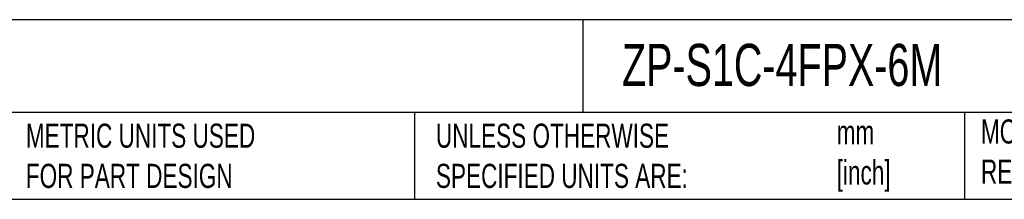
# Model space of a CAD drawing. Header units: millimetres. Extents: x 13 to 546, y 13 to 419.
# Tile 7 of 18: x 213 to 386, y 13 to 44. Entities that reach past the tile are written whole.
import ezdxf

# ---------------------------------------------------------------- set-up
doc = ezdxf.new("R2010")
doc.units = ezdxf.units.MM
doc.header["$LTSCALE"] = 2
doc.linetypes.add('SLD-Solid', pattern=[0])
doc.layers.add('TEXT', color=140, linetype='SLD-Solid', lineweight=25)
doc.styles.add('SLDTEXTSTYLE0', font='TXT', dxfattribs={"width": 0.7})

msp = doc.modelspace()

# ---------------------------------------------------------------- linework, layer by layer
at = {"layer": 'TEXT'}
for p, q in [((546.1, 44.25), (12.7, 44.25)), ((311.52, 44.25), (311.52, 27.94)), ((546.1, 27.94), (12.7, 27.94)), ((282, 27.94), (282, 12.7)), ((378.6, 27.94), (378.6, 12.7)), ((12.7, 12.7), (546.1, 12.7))]:
    msp.add_line(p, q, dxfattribs=at)

# ---------------------------------------------------------------- texts
at = {"layer": 'TEXT', "attachment_point": 1, "style": 'SLDTEXTSTYLE0'}
for s, insert, char_height in [('ZP-S1C-4FPX-6M', (318.42, 40.01), 7.4083), ('METRIC UNITS USED ^JFOR PART DESIGN', (213.71, 25.99), 4.2333), ('UNLESS OTHERWISE ^JSPECIFIED UNITS ARE:', (285.74, 25.99), 4.2333), ('MODEL ^JREV.', (381.47, 26.73), 4.2333), ('mm^J[inch]', (356.13, 26.59), 4.233)]:
    msp.add_mtext(s, dxfattribs=dict(at, insert=insert, char_height=char_height))

doc.saveas('drawing.dxf')
